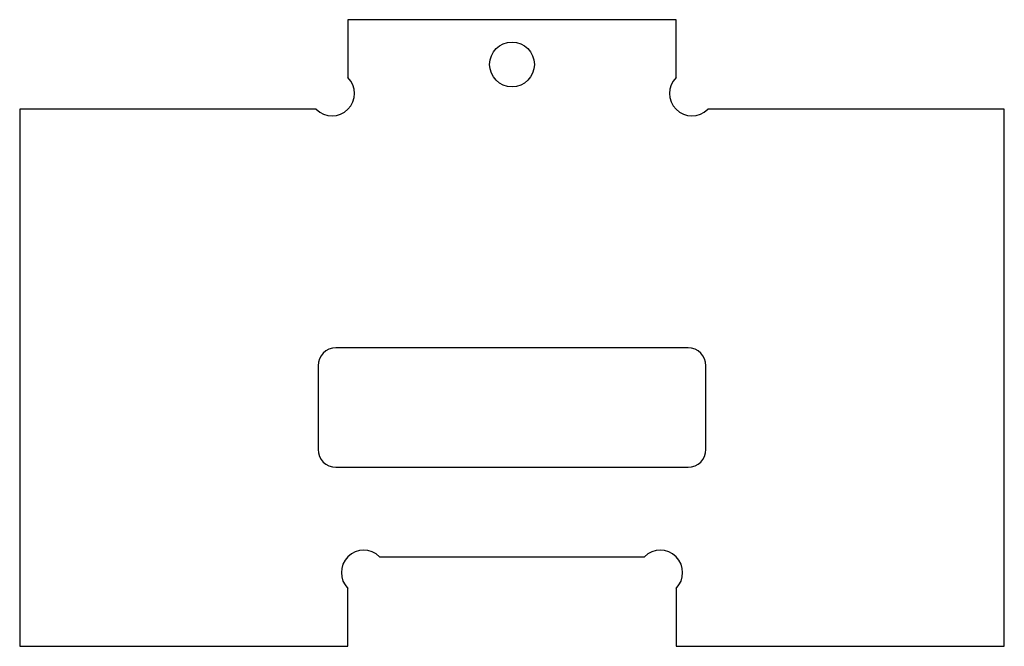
# Model space of a CAD drawing. Extents: x 68.8 to 134.8, y 139.3 to 181.3.
import ezdxf

# ---------------------------------------------------------------- set-up
doc = ezdxf.new("R2010")
doc.units = 0
doc.layers.get('0').update_dxf_attribs({"linetype": 'CONTINUOUS'})

msp = doc.modelspace()

# ---------------------------------------------------------------- linework, layer by layer
at = {"color": 7, "linetype": 'CONTINUOUS'}
for p, q in [((90.783, 181.272), (90.783, 177.393)), ((112.783, 181.272), (90.783, 181.272)), ((112.783, 177.393), (112.783, 181.272)), ((68.783, 175.272), (68.783, 139.272)), ((88.662, 175.272), (68.783, 175.272)), ((134.783, 175.272), (114.904, 175.272)), ((134.783, 139.272), (134.783, 175.272)), ((113.583, 159.272), (89.983, 159.272)), ((88.783, 158.072), (88.783, 152.472)), ((114.783, 152.472), (114.783, 158.072)), ((89.983, 151.272), (113.583, 151.272)), ((92.904, 145.272), (110.662, 145.272)), ((90.783, 139.272), (90.783, 143.15)), ((112.783, 143.15), (112.783, 139.272)), ((68.783, 139.272), (90.783, 139.272)), ((112.783, 139.272), (134.783, 139.272))]:
    msp.add_line(p, q, dxfattribs=at)
msp.add_circle((101.783, 178.272), 1.5, dxfattribs=at)
for centre, radius, start, end in [((89.722, 176.332), 1.5, 225, 45), ((113.843, 176.332), 1.5, 135, 315), ((89.983, 158.072), 1.2, 90, 180), ((113.583, 158.072), 1.2, 0, 90), ((89.983, 152.472), 1.2, 180, 270), ((113.583, 152.472), 1.2, 270, 0), ((91.843, 144.211), 1.5, 45, 225), ((111.722, 144.211), 1.5, 315, 135)]:
    msp.add_arc(centre, radius, start, end, dxfattribs=at)

doc.saveas('drawing.dxf')
